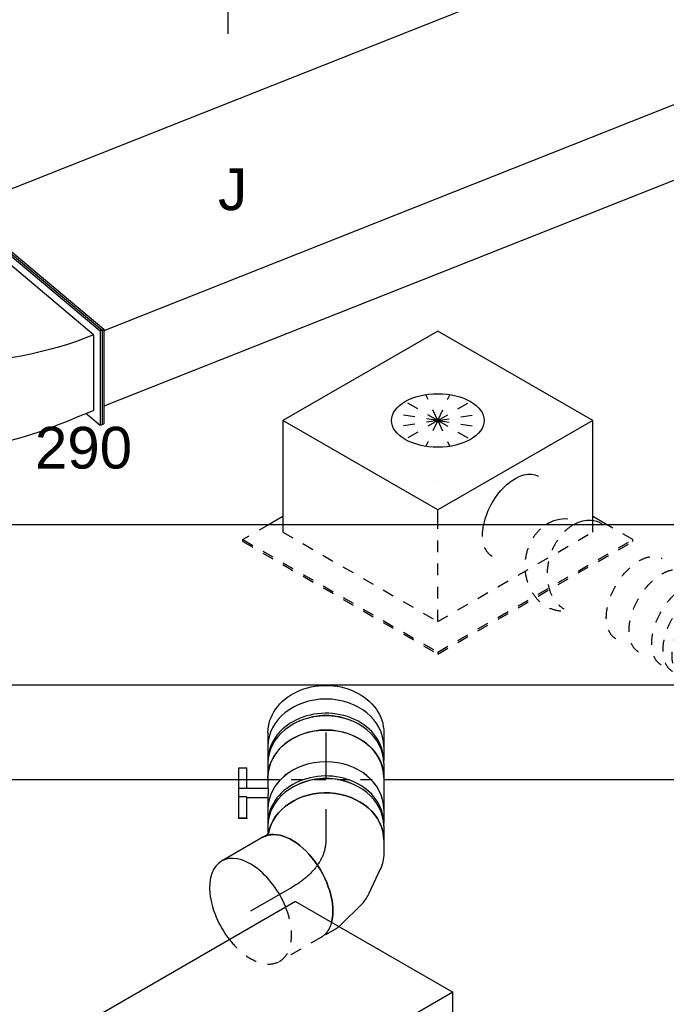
# Model space of a CAD drawing. Extents: x -238422 to 258194, y -34825 to 126331.
# Tile 109 of 239: x -46372 to -44976, y 14226 to 16352. Entities that reach past the tile are written whole.
import ezdxf
from ezdxf.enums import TextEntityAlignment as Align

# ---------------------------------------------------------------- set-up
doc = ezdxf.new("R2010")
doc.units = 0
doc.header["$LTSCALE"] = 50
doc.linetypes.add('CENTER2', pattern=[28.575, 19.05, -3.175, 3.175, -3.175])
doc.linetypes.add('STREEPJES', pattern=[0.1, 0.05, -0.05])
doc.layers.get('0').update_dxf_attribs({"linetype": 'CONTINUOUS'})
for name, color, linetype in [('lMcht aanvoer bestaand_PR', 1, 'CONTINUOUS'), ('lMcht retour bestaand_PR', 1, 'CONTINUOUS'), ('lucht aanvoer bestaand', 8, 'CONTINUOUS'), ('lucht retour bestaand', 8, 'CONTINUOUS'), ('WL570---_RETOUR_RST', 2, 'CONTINUOUS'), ('WL570---_TOEVOER', 3, 'CONTINUOUS'), ('WL570---_TOEVOER_HL', 8, 'CONTINUOUS'), ('WL570---_TOEVOER_RST', 2, 'CONTINUOUS'), ('WL570---_TOEVOER_RST_HL', 1, 'CONTINUOUS'), ('WL5911--_D', 2, 'CONTINUOUS'), ('WM570---_RETOUR_RST_PR', 1, 'CONTINUOUS'), ('WM570---_TOEVOER_PR', 1, 'CONTINUOUS'), ('WM570---_TOEVOER_RST_PR', 1, 'CONTINUOUS')]:
    doc.layers.add(name, color=color, linetype=linetype)
doc.styles.add('BURO-018', font='ARIAL.TTF', dxfattribs={"height": 90})
doc.styles.add('BURO-025', font='ARIAL.TTF', dxfattribs={"height": 125})

# ---------------------------------------------------------------- blocks, each defined once
blk = doc.blocks.new('*U520')
at = {"ltscale": 10}
blk.add_hatch(color=0, dxfattribs=at).paths.add_polyline_path([(49, 0), (169, 30), (169, -30)])
at = {"color": 0, "ltscale": 10}
for p, q in [((409, -120, -7688.9), (409, 120, -7688.9)), ((409, 120, -7688.9), (469, 0, -7688.9)), ((-40.8, 50, -7688.9), (0, 50, -7688.9)), ((0, 57.5, -7688.9), (24.5, 57.5, -7688.9)), ((49, 0, -7688.9), (649, 0, -7688.9)), ((349, 0, -7688.9), (409, -120, -7688.9)), ((-40.8, -50, -7688.9), (0, -50, -7688.9)), ((0, -57.5, -7688.9), (24.5, -57.5, -7688.9))]:
    blk.add_line(p, q, dxfattribs=at)
for centre, major_axis, start_param, end_param in [((-40.8, 0, -7688.9), (0, 50), 3.141593, 6.283185), ((0, 0, -7688.9), (0, 57.5), 0, 0.516475), ((0, 0, -7688.9), (0, 57.5), 3.141593, 6.283185), ((0, 0, -7688.9), (0, 57.5), 2.625118, 3.141593)]:
    blk.add_ellipse(centre, major_axis=major_axis, ratio=0.57735, start_param=start_param, end_param=end_param, dxfattribs=at)
at = {"color": 0, "ltscale": 10, "extrusion": (5.55112e-17, -5.55112e-17, -1)}
for centre, major_axis in [((0, 0, -7688.9), (0, 50)), ((24.5, 0, -7688.9), (0, 57.5))]:
    blk.add_ellipse(centre, major_axis=major_axis, ratio=0.57735, start_param=0, end_param=3.141593, dxfattribs=at)
at = {"layer": 'WL570---_RETOUR_RST', "color": 1, "style": 'BURO-018'}
for tag in ['MC', 'Q']:
    blk.add_attdef(tag, text='', height=90, dxfattribs=at).set_placement((0, 0), align=Align.MIDDLE)
at = {"layer": 'WM570---_RETOUR_RST_PR', "color": 1, "style": 'BURO-018'}
blk.add_attdef('POSNR', text='', height=90, dxfattribs=at).set_placement((0, 0), align=Align.MIDDLE)
blk = doc.blocks.new('*U588')
at = {"color": 8, "linetype": 'STREEPJES', "ltscale": 10, "extrusion": (-6.16298e-33, -1.79399e-17, -1)}
blk.add_ellipse((425.7, 477.6, -11270.8), major_axis=(-86.6, 50), ratio=0.57735, start_param=0, end_param=1.053545, dxfattribs=at)
at = {"color": 0, "ltscale": 10, "extrusion": (-6.16298e-33, -1.79399e-17, -1)}
blk.add_ellipse((425.7, 477.6, -11270.8), major_axis=(-86.6, 50), ratio=0.57735, start_param=1.053545, end_param=3.141593, dxfattribs=at)
at = {"color": 8, "linetype": 'STREEPJES', "ltscale": 10, "extrusion": (-2.31112e-33, -1.79399e-17, -1)}
blk.add_ellipse((320.6, 372.1, -11270.8), major_axis=(-99.7, 7.6), ratio=0.841078, start_param=0, end_param=2.569119, dxfattribs=at)
at = {"color": 8, "linetype": 'STREEPJES', "ltscale": 10}
for centre, major_axis, ratio, start_param, end_param in [((317.6, 331.8, -11270.8), (96.6, -29.9), 0.735877, 0.647488, 2.975557), ((161.1, 60.2, -11270.8), (79.8, -61.1), 0.646179, 0.084921, 3.056672), ((77.4, 0, -11270.8), (21.8, -98.5), 0.802966, 0.175786, 2.965807), ((161.1, 60.2, -11270.8), (79.8, -61.1), 0.646179, 6.198265, 6.368106), ((77.4, 0, -11270.8), (21.8, -98.5), 0.802966, 6.107399, 6.458971)]:
    blk.add_ellipse(centre, major_axis=major_axis, ratio=ratio, start_param=start_param, end_param=end_param, dxfattribs=at)
at = {"color": 0, "ltscale": 10, "extrusion": (-2.31112e-33, -1.79399e-17, -1)}
blk.add_ellipse((320.6, 372.1, -11270.8), major_axis=(-99.7, 7.6), ratio=0.841078, start_param=2.569119, end_param=3.141593, dxfattribs=at)
at = {"color": 0, "ltscale": 10}
for start_param, end_param in [(0.166036, 0.647488), (6.11715, 6.449221)]:
    blk.add_ellipse((317.6, 331.8, -11270.8), major_axis=(96.6, -29.9), ratio=0.735877, start_param=start_param, end_param=end_param, dxfattribs=at)
at = {"color": 8, "linetype": 'STREEPJES', "ltscale": 10, "extrusion": (-4.62223e-33, -1.79399e-17, -1)}
for centre in [(247.6, 210.6, -11270.8), (219.4, 161.6, -11270.8), (191.3, 112.7, -11270.8)]:
    blk.add_ellipse(centre, major_axis=(-86.7, 49.9), ratio=0.576354, start_param=0, end_param=3.141593, dxfattribs=at)
at = {"color": 8, "linetype": 'STREEPJES', "ltscale": 10, "extrusion": (1.54074e-33, -1.79399e-17, -1)}
blk.add_ellipse((177.2, 88.2, -11270.8), major_axis=(-86.7, 49.9), ratio=0.576354, start_param=0, end_param=3.141593, dxfattribs=at)
at = {"color": 8, "linetype": 'STREEPJES', "ltscale": 10, "extrusion": (-3.08149e-33, -1.79399e-17, -1)}
blk.add_ellipse((121.5, 20.5, -11270.8), major_axis=(-57.8, 82.5), ratio=0.750463, start_param=0.132423, end_param=3.274016, dxfattribs=at)
at = {"color": 8, "linetype": 'STREEPJES', "ltscale": 10, "extrusion": (-2.58075e-33, -1.79399e-17, -1)}
for centre in [(0, 0, -11270.8), (27.3, 0, -11270.8)]:
    blk.add_ellipse(centre, major_axis=(0, 100), ratio=0.816497, start_param=0, end_param=3.141593, dxfattribs=at)
at = {"layer": 'WM570---_TOEVOER_PR', "color": 1, "style": 'BURO-018'}
blk.add_attdef('POSNR', text='', height=90, dxfattribs=at).set_placement((0, 0), align=Align.MIDDLE)
blk = doc.blocks.new('*U602')
at = {"color": 0, "ltscale": 10}
for p, q in [((0, 125, -11736.5), (29.6, 125, -11736.5)), ((29.6, 118.8, -11736.5), (34.1, 118.8, -11736.5)), ((47.8, 123, -11736.5), (44.9, 123.6, -11736.5)), ((0, -125, -11736.5), (29.6, -125, -11736.5)), ((29.6, -118.7, -11736.5), (34.1, -118.7, -11736.5)), ((44.9, -123.6, -11736.5), (47.8, -123, -11736.5))]:
    blk.add_line(p, q, dxfattribs=at)
at = {"color": 0, "ltscale": 10, "extrusion": (-1.59131e-28, 1.4283e-17, -1)}
blk.add_ellipse((0, 0, -11736.5), major_axis=(0, -125), ratio=0.816497, start_param=0, end_param=3.141593, dxfattribs=at)
at = {"color": 0, "ltscale": 10}
for centre, major_axis, start_param, end_param in [((29.6, 0, -11736.5), (0, -125), 3.141593, 6.283185), ((60.2, 0, -11736.5), (0, -118.8), 4.211947, 5.212831)]:
    blk.add_ellipse(centre, major_axis=major_axis, ratio=0.816497, start_param=start_param, end_param=end_param, dxfattribs=at)
at = {"layer": 'WL570---_TOEVOER_HL', "linetype": 'CENTER2'}
blk.add_line((0, 0, -11736.5), (29.6, 0, -11736.5), dxfattribs=at)
at = {"layer": 'WM570---_TOEVOER_PR', "color": 1, "style": 'BURO-018'}
blk.add_attdef('POSNR', text='', height=90, dxfattribs=at).set_placement((0, 0), align=Align.MIDDLE)
blk = doc.blocks.new('*U603')
at = {"color": 0, "ltscale": 10}
for p, q in [((-33.5, 125, -11825.8), (-2.9, 125, -11825.8)), ((0, 124.9, -11825.8), (-2.6, 125, -11825.8)), ((2.9, 125, -11825.8), (33.5, 125, -11825.8)), ((-33.5, -125, -11825.8), (-2.9, -125, -11825.8)), ((2.9, -125, -11825.8), (33.5, -125, -11825.8))]:
    blk.add_line(p, q, dxfattribs=at)
for centre, major_axis, start_param, end_param in [((-33.5, 0, -11825.8), (0, -125), 3.141593, 6.283185), ((-2.9, 0, -11825.8), (0, -125), 3.141593, 6.311473), ((2.9, 0, -11825.8), (0, -125), 3.141593, 6.283185), ((33.5, 0, -11825.8), (0, -125), 3.141593, 6.283185), ((-2.9, 0, -11825.8), (0, -118.8), 4.211947, 5.212831)]:
    blk.add_ellipse(centre, major_axis=major_axis, ratio=0.816497, start_param=start_param, end_param=end_param, dxfattribs=at)
at = {"layer": 'WL570---_TOEVOER_HL', "linetype": 'CENTER2'}
blk.add_line((-33.5, 0, -11825.8), (33.5, 0, -11825.8), dxfattribs=at)
at = {"layer": 'WM570---_TOEVOER_PR', "color": 1, "style": 'BURO-018'}
blk.add_attdef('POSNR', text='', height=90, dxfattribs=at).set_placement((0, 0), align=Align.MIDDLE)
blk = doc.blocks.new('*U604')
at = {"color": 2, "ltscale": 10}
for p, q in [((-34.3, 125, -11921.6), (34.3, 125, -11921.6)), ((34.3, 118.8, -11921.6), (38.8, 118.8, -11921.6)), ((52.5, 123, -11921.6), (49.6, 123.6, -11921.6)), ((-34.3, -125, -11921.6), (-9.9, -125, -11921.6)), ((-9.9, -125, -11921.6), (-9.9, -187.5, -11921.6)), ((5.7, -125, -11921.6), (9.9, -125, -11921.6)), ((9.9, -125, -11921.6), (9.9, -170.8, -11921.6)), ((9.9, -125, -11921.6), (34.3, -125, -11921.6)), ((34.3, -118.7, -11921.6), (38.8, -118.7, -11921.6)), ((49.6, -123.6, -11921.6), (52.5, -123, -11921.6)), ((-9.9, -170.8, -11921.6), (-54.8, -170.8, -11921.6)), ((-54.8, -187.5, -11921.6), (-54.8, -170.8, -11921.6)), ((-9.9, -187.5, -11921.6), (-54.8, -187.5, -11921.6)), ((7.9, -187.5, -11921.6), (-9.9, -187.5, -11921.6)), ((7.9, -170.8, -11921.6), (7.9, -187.5, -11921.6)), ((53, -170.8, -11921.6), (7.9, -170.8, -11921.6)), ((53, -187.5, -11921.6), (7.9, -187.5, -11921.6)), ((53, -187.5, -11921.6), (53, -170.8, -11921.6)), ((53, -170.8, -11921.6), (54.8, -170.8, -11921.6)), ((54.8, -187.5, -11921.6), (53, -187.5, -11921.6)), ((54.8, -170.8, -11921.6), (54.8, -187.5, -11921.6))]:
    blk.add_line(p, q, dxfattribs=at)
at = {"color": 2, "ltscale": 10, "extrusion": (1.9505e-23, -5.13547e-18, -1)}
blk.add_ellipse((-34.3, 0, -11921.6), major_axis=(0, -125), ratio=0.816497, start_param=0, end_param=3.141593, dxfattribs=at)
at = {"color": 2, "ltscale": 10}
for centre, major_axis, start_param, end_param in [((34.3, 0, -11921.6), (0, -125), 3.141593, 6.283185), ((64.9, 0, -11921.6), (0, -118.8), 4.211947, 5.212831)]:
    blk.add_ellipse(centre, major_axis=major_axis, ratio=0.816497, start_param=start_param, end_param=end_param, dxfattribs=at)
blk.add_spline([(-9.8, -124.7, -11921.6), (-9.7, -124.7, -11921.6), (-9.4, -124.6, -11921.6), (-9, -124.6, -11921.6), (-8.6, -124.6, -11921.6), (-8, -124.6, -11921.6), (-7.4, -124.6, -11921.6), (-6.7, -124.6, -11921.6), (-5.9, -124.6, -11921.6), (-5, -124.7, -11921.6), (-4.1, -124.7, -11921.6), (-3.1, -124.7, -11921.6), (-2.1, -124.8, -11921.6), (-1.1, -124.8, -11921.6), (-0.1, -124.9, -11921.6), (0.9, -124.9, -11921.6), (2, -124.9, -11921.6), (3, -125, -11921.6), (3.9, -125, -11921.6), (4.8, -125, -11921.6), (5.7, -125, -11921.6)], degree=3, dxfattribs=at)
at = {"layer": 'WL570---_TOEVOER', "color": 1, "style": 'BURO-018'}
blk.add_attdef('I', text='', height=90, dxfattribs=at).set_placement((0, 0), align=Align.MIDDLE)
at = {"layer": 'WM570---_TOEVOER_PR', "color": 1, "style": 'BURO-018'}
blk.add_attdef('POSNR', text='', height=90, dxfattribs=at).set_placement((0, 0), align=Align.MIDDLE)
blk = doc.blocks.new('*U605')
at = {"color": 0, "ltscale": 10}
for p, q in [((-33.5, 125, -12017.4), (-2.9, 125, -12017.4)), ((0, 124.9, -12017.4), (-2.6, 125, -12017.4)), ((2.9, 125, -12017.4), (33.5, 125, -12017.4)), ((-33.5, -125, -12017.4), (-2.9, -125, -12017.4)), ((2.9, -125, -12017.4), (20.4, -125, -12017.4))]:
    blk.add_line(p, q, dxfattribs=at)
for centre, major_axis, start_param, end_param in [((-33.5, 0, -12017.4), (0, -125), 3.141593, 6.283185), ((-2.9, 0, -12017.4), (0, -125), 3.141593, 6.311473), ((2.9, 0, -12017.4), (0, -125), 3.141593, 6.283185), ((33.5, 0, -12017.4), (0, -125), 3.141593, 6.142406), ((-2.9, 0, -12017.4), (0, -118.8), 4.211947, 5.212831)]:
    blk.add_ellipse(centre, major_axis=major_axis, ratio=0.816497, start_param=start_param, end_param=end_param, dxfattribs=at)
at = {"layer": 'WL570---_TOEVOER_HL', "linetype": 'CENTER2'}
blk.add_line((-33.5, 0, -12017.4), (33.5, 0, -12017.4), dxfattribs=at)
at = {"layer": 'WM570---_TOEVOER_PR', "color": 1, "style": 'BURO-018'}
blk.add_attdef('POSNR', text='', height=90, dxfattribs=at).set_placement((0, 0), align=Align.MIDDLE)
blk = doc.blocks.new('*U606')
at = {"color": 0, "ltscale": 10}
for p, q in [((-59.8, 125, -12149.4), (-31.3, 125, -12149.4)), ((3.2, 117.4, -12149.4), (57.2, 92.3, -12149.4)), ((77.6, 78.1, -12149.4), (124, 31.7, -12149.4)), ((-74.1, -123.8, -12149.4), (-71.2, -126.7, -12149.4)), ((-71.2, -126.7, -12149.4), (-66, -135.8, -12149.4))]:
    blk.add_line(p, q, dxfattribs=at)
at = {"color": 8, "linetype": 'STREEPJES', "ltscale": 10}
blk.add_line((132.4, 20.8, -12149.4), (150.5, -10.8, -12149.4), dxfattribs=at)
at = {"color": 0, "ltscale": 10, "extrusion": (-1.59131e-28, 1.4283e-17, -1)}
blk.add_ellipse((-59.8, 0, -12149.4), major_axis=(0, -125), ratio=0.816497, start_param=0.140779, end_param=3.141593, dxfattribs=at)
at = {"color": 0, "ltscale": 10, "extrusion": (-1.5912e-28, 1.4283e-17, -1)}
blk.add_ellipse((-40.8, 0, -12149.4), major_axis=(27.2, 123.1), ratio=0.803023, start_param=6.107746, end_param=6.458625, dxfattribs=at)
at = {"color": 0, "ltscale": 10}
for centre, major_axis, ratio, start_param, end_param in [((-4.1, -17, -12149.4), (-72.1, -103.1), 0.750739, 3.009293, 3.273893), ((42.3, -73.3, -12149.4), (-108.3, -62.5), 0.57735, 3.670497, 6.283185)]:
    blk.add_ellipse(centre, major_axis=major_axis, ratio=ratio, start_param=start_param, end_param=end_param, dxfattribs=at)
at = {"color": 0, "ltscale": 10, "extrusion": (-1.59125e-28, 1.4283e-17, -1)}
blk.add_ellipse((28.9, -50, -12149.4), major_axis=(99.7, 76.5), ratio=0.646887, start_param=6.198226, end_param=6.251961, dxfattribs=at)
at = {"color": 8, "linetype": 'STREEPJES', "ltscale": 10, "extrusion": (-1.59125e-28, 1.4283e-17, -1)}
blk.add_ellipse((28.9, -50, -12149.4), major_axis=(99.7, 76.5), ratio=0.646887, start_param=6.251961, end_param=6.368145, dxfattribs=at)
at = {"color": 8, "linetype": 'STREEPJES', "ltscale": 10}
blk.add_ellipse((42.3, -73.3, -12149.4), major_axis=(-108.3, -62.5), ratio=0.57735, start_param=3.141593, end_param=3.670497, dxfattribs=at)
at = {"layer": 'WL570---_TOEVOER_HL', "linetype": 'CENTER2', "extrusion": (-1.59131e-28, 1.4283e-17, -1)}
blk.add_ellipse((-59.8, -250.1, -12149.4), major_axis=(0, 250.1), ratio=0.57735, start_param=0, end_param=0.785398, dxfattribs=at)
at = {"layer": 'WM570---_TOEVOER_PR', "color": 1, "style": 'BURO-018'}
blk.add_attdef('POSNR', text='', height=90, dxfattribs=at).set_placement((0, 0), align=Align.MIDDLE)
blk = doc.blocks.new('*U607')
at = {"color": 8, "linetype": 'STREEPJES', "ltscale": 10}
blk.add_line((0, 125, -12209.2), (103.1, 125, -12209.2), dxfattribs=at)
at = {"color": 0, "ltscale": 10}
blk.add_line((0, -125, -12209.2), (103.1, -125, -12209.2), dxfattribs=at)
at = {"color": 0, "ltscale": 10, "extrusion": (4.80741e-17, -2.77556e-17, -1)}
blk.add_ellipse((0, 0, -12209.2), major_axis=(0, -125), ratio=0.57735, start_param=0, end_param=2.612688, dxfattribs=at)
at = {"color": 8, "linetype": 'STREEPJES', "ltscale": 10, "extrusion": (4.80741e-17, -2.77556e-17, -1)}
blk.add_ellipse((0, 0, -12209.2), major_axis=(0, -125), ratio=0.57735, start_param=2.612688, end_param=3.141593, dxfattribs=at)
at = {"color": 8, "linetype": 'STREEPJES', "ltscale": 10}
for start_param, end_param in [(3.141593, 4.467002), (1.816183, 3.141593)]:
    blk.add_ellipse((103.1, 0, -12209.2), major_axis=(0, -125), ratio=0.57735, start_param=start_param, end_param=end_param, dxfattribs=at)
at = {"color": 0, "ltscale": 10}
for start_param, end_param in [(4.467002, 6.283185), (0, 1.816183)]:
    blk.add_ellipse((103.1, 0, -12209.2), major_axis=(0, -125), ratio=0.57735, start_param=start_param, end_param=end_param, dxfattribs=at)
at = {"layer": 'WL570---_TOEVOER_HL', "linetype": 'CENTER2'}
blk.add_line((0, 0, -12209.2), (103.1, 0, -12209.2), dxfattribs=at)
at = {"layer": 'WM570---_TOEVOER_PR', "color": 1, "style": 'BURO-018'}
blk.add_attdef('POSNR', text='', height=90, dxfattribs=at).set_placement((0, 0), align=Align.MIDDLE)
blk = doc.blocks.new('*U608')
at = {"color": 2, "ltscale": 10}
for p, q in [((-65.3, 410.1, -12757.5), (-160.8, 244.7, -12757.5)), ((326.6, 410.1, -12757.5), (-65.3, 410.1, -12757.5)), ((40.8, 226.3, -12757.5), (-65.3, 410.1, -12757.5)), ((432.7, 226.3, -12757.5), (326.6, 410.1, -12757.5)), ((-326.6, -410.1, -12757.5), (40.8, 226.3, -12757.5)), ((432.7, 226.3, -12757.5), (40.8, 226.3, -12757.5)), ((65.3, -410.1, -12757.5), (432.7, 226.3, -12757.5)), ((-265.2, 64, -12757.5), (-282, 34.7, -12757.5)), ((-386.4, -146, -12757.5), (-394.7, -160.3, -12757.5)), ((-385.1, -308.8, -12757.5), (-326.6, -410.1, -12757.5)), ((65.3, -410.1, -12757.5), (-326.6, -410.1, -12757.5))]:
    blk.add_line(p, q, dxfattribs=at)
at = {"color": 8, "linetype": 'STREEPJES', "ltscale": 10}
for p, q in [((-160.8, 244.7, -12757.5), (-265.2, 64, -12757.5)), ((-282, 34.7, -12757.5), (-386.4, -146, -12757.5)), ((-394.7, -160.3, -12757.5), (-432.7, -226.3, -12757.5)), ((-432.7, -226.3, -12757.5), (-385.1, -308.8, -12757.5))]:
    blk.add_line(p, q, dxfattribs=at)
at = {"layer": 'WL5911--_D', "color": 2, "style": 'BURO-025'}
blk.add_attdef('POSNR', text='', height=125, dxfattribs=at).set_placement((0, 0), align=Align.MIDDLE)
blk = doc.blocks.new('*U690')
at = {"color": 0, "ltscale": 10}
for p, q in [((-225.4, 278.6, -10588.6), (-337.6, 84.2, -10588.6)), ((160.8, 278.6, -10588.6), (-225.4, 278.6, -10588.6)), ((-32.3, -55.9, -10588.6), (-225.4, 278.6, -10588.6)), ((354, -55.9, -10588.6), (160.8, 278.6, -10588.6)), ((-329, 99, -10588.6), (-363.3, 99, -10588.6)), ((-48, -83.1, -10588.6), (-32.3, -55.9, -10588.6)), ((354, -55.9, -10588.6), (-32.3, -55.9, -10588.6)), ((245.8, -243.2, -10588.6), (354, -55.9, -10588.6)), ((267.4, -265.1, -10588.6), (250.3, -235.5, -10588.6))]:
    blk.add_line(p, q, dxfattribs=at)
at = {"color": 8, "linetype": 'STREEPJES', "ltscale": 10}
for p, q in [((64.3, 111.4, -10588.6), (-11.9, 172.6, -10588.6)), ((64.3, 111.4, -10588.6), (23.5, 182.1, -10588.6)), ((64.3, 111.4, -10588.6), (69.8, 172.6, -10588.6)), ((64.3, 111.4, -10588.6), (-26.8, 146.7, -10588.6)), ((64.3, 111.4, -10588.6), (114.6, 146.7, -10588.6)), ((64.3, 111.4, -10588.6), (-17.4, 111.4, -10588.6)), ((64.3, 111.4, -10588.6), (14, 76, -10588.6)), ((64.3, 111.4, -10588.6), (58.8, 50.1, -10588.6)), ((64.3, 111.4, -10588.6), (105.1, 40.7, -10588.6)), ((64.3, 111.4, -10588.6), (140.5, 50.1, -10588.6)), ((64.3, 111.4, -10588.6), (155.4, 76, -10588.6)), ((64.3, 111.4, -10588.6), (145.9, 111.4, -10588.6)), ((-430.7, 95.5, -10588.6), (-428.7, 99, -10588.6)), ((-430.7, 95.5, -10588.6), (-187.8, -325.3, -10588.6)), ((-363.3, 99, -10588.6), (-428.7, 99, -10588.6)), ((-428.7, 99, -10588.6), (-185.8, -321.7, -10588.6)), ((-337.6, 84.2, -10588.6), (-345.8, 70, -10588.6)), ((-345.8, 70, -10588.6), (-152.7, -264.5, -10588.6)), ((-152.7, -264.5, -10588.6), (-48, -83.1, -10588.6)), ((233.5, -264.5, -10588.6), (245.8, -243.2, -10588.6)), ((-152.7, -264.5, -10588.6), (233.5, -264.5, -10588.6)), ((300.1, -321.7, -10588.6), (267.4, -265.1, -10588.6)), ((-185.8, -321.7, -10588.6), (-187.8, -325.3, -10588.6)), ((-187.8, -325.3, -10588.6), (298, -325.3, -10588.6)), ((-185.8, -321.7, -10588.6), (300.1, -321.7, -10588.6)), ((298, -325.3, -10588.6), (300.1, -321.7, -10588.6))]:
    blk.add_line(p, q, dxfattribs=at)
at = {"color": 0, "ltscale": 10}
blk.add_ellipse((64.3, 111.4, -10588.6), major_axis=(86.6, -50), ratio=0.57735, dxfattribs=at)
at = {"layer": 'WL570---_TOEVOER_RST_HL', "linetype": 'CENTER2'}
blk.add_circle((0, 0, -10588.6), 0.075, dxfattribs=at)
at = {"layer": 'WL570---_TOEVOER_RST', "color": 1, "style": 'BURO-018'}
for tag in ['MC', 'Q']:
    blk.add_attdef(tag, text='', height=90, dxfattribs=at).set_placement((0, 0), align=Align.MIDDLE)
at = {"layer": 'WM570---_TOEVOER_RST_PR', "color": 1, "style": 'BURO-018'}
blk.add_attdef('POSNR', text='', height=90, dxfattribs=at).set_placement((0, 0), align=Align.MIDDLE)
blk = doc.blocks.new('*U694')
at = {"color": 0, "ltscale": 10}
for p, q in [((-320.7, 100.5, -10585.7), (-245.4, 290.2, -10585.7)), ((-316.2, 100.5, -10585.7), (-241, 290.2, -10585.7)), ((-245.4, 290.2, -10585.7), (-241, 290.2, -10585.7)), ((-241, 290.2, -10585.7), (-222, 255, -10585.7)), ((-179.2, 255.6, -10585.7), (-199.8, 255, -10585.7)), ((-158.3, 255.8, -10585.7), (-179.2, 255.6, -10585.7)), ((-137.2, 255.5, -10585.7), (-158.3, 255.8, -10585.7)), ((-115.9, 254.6, -10585.7), (-137.2, 255.5, -10585.7)), ((-299.9, 103.2, -10585.7), (-239.7, 255, -10585.7)), ((-199.8, 255, -10585.7), (-239.7, 255, -10585.7)), ((-94.4, 253.3, -10585.7), (-115.9, 254.6, -10585.7)), ((-72.8, 251.4, -10585.7), (-94.4, 253.3, -10585.7)), ((-51, 249, -10585.7), (-72.8, 251.4, -10585.7)), ((-29.1, 246.1, -10585.7), (-51, 249, -10585.7)), ((-7.2, 242.8, -10585.7), (-29.1, 246.1, -10585.7)), ((14.8, 238.9, -10585.7), (-7.2, 242.8, -10585.7)), ((36.8, 234.6, -10585.7), (14.8, 238.9, -10585.7)), ((58.8, 229.7, -10585.7), (36.8, 234.6, -10585.7)), ((80.8, 224.5, -10585.7), (58.8, 229.7, -10585.7)), ((102.7, 218.7, -10585.7), (80.8, 224.5, -10585.7)), ((124.6, 212.5, -10585.7), (102.7, 218.7, -10585.7)), ((143.8, 206.9, -10585.7), (124.6, 212.5, -10585.7)), ((163, 201.4, -10585.7), (143.8, 206.9, -10585.7)), ((182.3, 195.8, -10585.7), (163, 201.4, -10585.7)), ((201.5, 190.2, -10585.7), (182.3, 195.8, -10585.7)), ((183.9, -24.6, -10585.7), (274.2, 203.1, -10585.7)), ((188.7, -26.2, -10585.7), (279, 201.5, -10585.7)), ((279, 201.5, -10585.7), (274.2, 203.1, -10585.7)), ((220.8, 184.7, -10585.7), (201.5, 190.2, -10585.7)), ((220.8, 184.7, -10585.7), (261.4, 170.7, -10585.7)), ((-320.7, 100.5, -10585.7), (-316.2, 100.5, -10585.7)), ((-110.1, -290.2, -10585.7), (-320.7, 100.5, -10585.7)), ((-105.7, -290.2, -10585.7), (-316.2, 100.5, -10585.7)), ((-299.9, 103.2, -10585.7), (-260, 103.2, -10585.7)), ((-299.9, 103.2, -10585.7), (-106.9, -255, -10585.7)), ((-260, 103.2, -10585.7), (-240.2, 101.9, -10585.7)), ((-240.2, 101.9, -10585.7), (-220, 100.2, -10585.7)), ((-220, 100.2, -10585.7), (-199.7, 98, -10585.7)), ((-199.7, 98, -10585.7), (-179.1, 95.2, -10585.7)), ((-179.1, 95.2, -10585.7), (-158.4, 92, -10585.7)), ((-158.4, 92, -10585.7), (-137.5, 88.2, -10585.7)), ((-137.5, 88.2, -10585.7), (-116.5, 83.9, -10585.7)), ((-116.5, 83.9, -10585.7), (-95.3, 79.2, -10585.7)), ((-95.3, 79.2, -10585.7), (-74.1, 73.9, -10585.7)), ((-74.1, 73.9, -10585.7), (-52.9, 68.1, -10585.7)), ((-52.9, 68.1, -10585.7), (-31.6, 61.9, -10585.7)), ((-31.6, 61.9, -10585.7), (-10.4, 55.2, -10585.7)), ((-10.4, 55.2, -10585.7), (10.8, 48, -10585.7)), ((10.8, 48, -10585.7), (32, 40.3, -10585.7)), ((32, 40.3, -10585.7), (53.1, 32.2, -10585.7)), ((53.1, 32.2, -10585.7), (71.6, 24.8, -10585.7)), ((71.6, 24.8, -10585.7), (90, 17.3, -10585.7)), ((90, 17.3, -10585.7), (108.5, 9.8, -10585.7)), ((108.5, 9.8, -10585.7), (127, 2.4, -10585.7)), ((127, 2.4, -10585.7), (145.5, -5.1, -10585.7)), ((186.1, -19.1, -10585.7), (145.5, -5.1, -10585.7)), ((107.2, -334.7, -10585.7), (183.9, -24.6, -10585.7)), ((111.9, -336.4, -10585.7), (188.7, -26.2, -10585.7)), ((122.9, -303.3, -10585.7), (192.7, -21.4, -10585.7)), ((188.7, -26.2, -10585.7), (183.9, -24.6, -10585.7)), ((-106.9, -255, -10585.7), (-59.4, -255, -10585.7)), ((-91.7, -255, -10585.7), (-105.7, -290.2, -10585.7)), ((-59.4, -255, -10585.7), (-52.1, -255.9, -10585.7)), ((-52.1, -255.9, -10585.7), (-44.8, -256.9, -10585.7)), ((-44.8, -256.9, -10585.7), (-37.5, -257.8, -10585.7)), ((-37.5, -257.8, -10585.7), (-30.2, -258.7, -10585.7)), ((-30.2, -258.7, -10585.7), (-22.8, -259.7, -10585.7)), ((-22.8, -259.7, -10585.7), (-15.5, -260.6, -10585.7)), ((-15.5, -260.6, -10585.7), (-8.2, -261.6, -10585.7)), ((-8.2, -261.6, -10585.7), (-0.9, -262.5, -10585.7)), ((-0.9, -262.5, -10585.7), (6.4, -263.5, -10585.7)), ((6, -264.4, -10585.7), (12.6, -265.5, -10585.7)), ((12.6, -265.5, -10585.7), (19.4, -266.9, -10585.7)), ((19.4, -266.9, -10585.7), (26.3, -268.5, -10585.7)), ((26.3, -268.5, -10585.7), (33.3, -270.4, -10585.7)), ((33.3, -270.4, -10585.7), (40.3, -272.5, -10585.7)), ((40.3, -272.5, -10585.7), (47.4, -274.9, -10585.7)), ((47.4, -274.9, -10585.7), (54.5, -277.6, -10585.7)), ((-110.1, -290.2, -10585.7), (-105.7, -290.2, -10585.7)), ((54.5, -277.6, -10585.7), (61.6, -280.5, -10585.7)), ((61.6, -280.5, -10585.7), (68.7, -283.6, -10585.7)), ((68.7, -283.6, -10585.7), (75.8, -287, -10585.7)), ((115.6, -300.8, -10585.7), (75.8, -287, -10585.7)), ((119.5, -317.4, -10585.7), (111.9, -336.4, -10585.7)), ((111.9, -336.4, -10585.7), (107.2, -334.7, -10585.7))]:
    blk.add_line(p, q, dxfattribs=at)
at = {"color": 8, "linetype": 'STREEPJES', "ltscale": 10}
for p, q in [((279, 201.5, -10585.7), (202.2, -108.7, -10585.7)), ((267.9, 168.4, -10585.7), (192.7, -21.4, -10585.7)), ((198.2, -113.5, -10585.7), (267.9, 168.4, -10585.7)), ((202.2, -108.7, -10585.7), (119.5, -317.4, -10585.7)), ((198.2, -113.5, -10585.7), (122.9, -303.3, -10585.7))]:
    blk.add_line(p, q, dxfattribs=at)
at = {"layer": 'lMcht retour bestaand_PR', "color": 1, "style": 'BURO-018'}
blk.add_attdef('POSNR', text='', height=90, dxfattribs=at).set_placement((0, 0), align=Align.MIDDLE)
blk = doc.blocks.new('*U695')
at = {"color": 0, "ltscale": 10}
for p, q in [((2969.9, 100.5, -8867.8), (3045.2, 290.2, -8867.8)), ((2974.4, 100.5, -8867.8), (3049.6, 290.2, -8867.8)), ((3049.6, 290.2, -8867.8), (3045.2, 290.2, -8867.8)), ((619.4, 255, -8867.8), (3031.2, 255, -8867.8)), ((-122.2, 103.2, -8867.8), (2971, 103.2, -8867.8)), ((2974.4, 100.5, -8867.8), (2969.9, 100.5, -8867.8)), ((3180.5, -290.2, -8867.8), (2969.9, 100.5, -8867.8)), ((3184.9, -290.2, -8867.8), (2974.4, 100.5, -8867.8)), ((86.1, -255, -8867.8), (3161.5, -255, -8867.8))]:
    blk.add_line(p, q, dxfattribs=at)
at = {"layer": 'lMcht retour bestaand_PR', "color": 1, "style": 'BURO-018'}
blk.add_attdef('POSNR', text='', height=90, dxfattribs=at).set_placement((0, 0), align=Align.MIDDLE)
blk = doc.blocks.new('*U773')
at = {"color": 0, "ltscale": 10}
for p, q in [((5, 275.3, -11490.2), (2461.8, 275.3, -11490.2)), ((5, -71.1, -11490.2), (2461.8, -71.1, -11490.2)), ((5, -275.3, -11490.2), (1187.5, -275.3, -11490.2)), ((1204.1, -275.3, -11490.2), (1250, -275.3, -11490.2)), ((1500, -275.3, -11490.2), (2461.8, -275.3, -11490.2))]:
    blk.add_line(p, q, dxfattribs=at)
at = {"color": 8, "linetype": 'STREEPJES', "ltscale": 10}
for p, q in [((1187.5, -275.3, -11490.2), (1204.1, -275.3, -11490.2)), ((1250, -275.3, -11490.2), (1500, -275.3, -11490.2))]:
    blk.add_line(p, q, dxfattribs=at)
at = {"layer": 'lMcht aanvoer bestaand_PR', "color": 1, "style": 'BURO-018'}
blk.add_attdef('POSNR', text='', height=90, dxfattribs=at).set_placement((0, 0), align=Align.MIDDLE)

msp = doc.modelspace()

# ---------------------------------------------------------------- block references
at = {"layer": 'lucht aanvoer bestaand'}
msp.add_blockref('*U773', (-47085.96663, 14986.75184, 11490.23767), dxfattribs=at)
at = {"layer": 'lucht retour bestaand', "rotation": 201.6330533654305}
for name, p in [('*U695', (-43466.26911, 16871.70498, 8867.81265)), ('*U694', (-46529.19782, 15656.96129, 10585.71965))]:
    msp.add_blockref(name, p, dxfattribs=at)
at = {"layer": 'WL570---_RETOUR_RST'}
ref = msp.add_blockref('*U520', (-45922.29712, 16970.46895, 7688.90882), dxfattribs=dict(at, rotation=270))
ref.add_attrib('Q', '50', dxfattribs={"color": 1, "height": 90, "style": 'BURO-018'}).set_placement((-46172.29712, 16776.15044), align=Align.MIDDLE)
at = {"layer": 'WL570---_TOEVOER'}
for name, p, rotation in [('*U588', (-44824.63141, 14854.09904, 11270.80513), 90), ('*U602', (-45711.01501, 14812.5851, 11736.54664), 269.9999999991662), ('*U603', (-45711.01501, 14749.48072, 11825.78972), 269.9999999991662), ('*U604', (-45711.01501, 14681.72866, 11921.60559), 269.9999999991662), ('*U605', (-45711.01501, 14613.97661, 12017.42147), 269.9999999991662), ('*U606', (-45711.01501, 14520.67681, 12149.36731), 269.9999999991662), ('*U607', (-45784.27127, 14478.38228, 12209.1808), 210.0000000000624)]:
    msp.add_blockref(name, p, dxfattribs=dict(at, rotation=rotation))
at = {"layer": 'WL570---_TOEVOER_RST'}
ref = msp.add_blockref('*U690', (-45469.50532, 15357.93181, 10588.58888), dxfattribs=dict(at, rotation=30.00000000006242))
ref.add_attrib('Q', '290', dxfattribs={"color": 1, "height": 90, "style": 'BURO-018'}).set_placement((-46234.03282, 15427.82602), align=Align.MIDDLE)
ref.add_attrib('MC', 'J', dxfattribs={"color": 1, "height": 90, "style": 'BURO-018'}).set_placement((-45912.29924, 15985.08494), align=Align.MIDDLE)
at = {"layer": 'WL5911--_D', "rotation": 149.9999999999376}
msp.add_blockref('*U608', (-45924.82054, 14060.06826, 12757.4649), dxfattribs=at)

doc.saveas('drawing.dxf')
